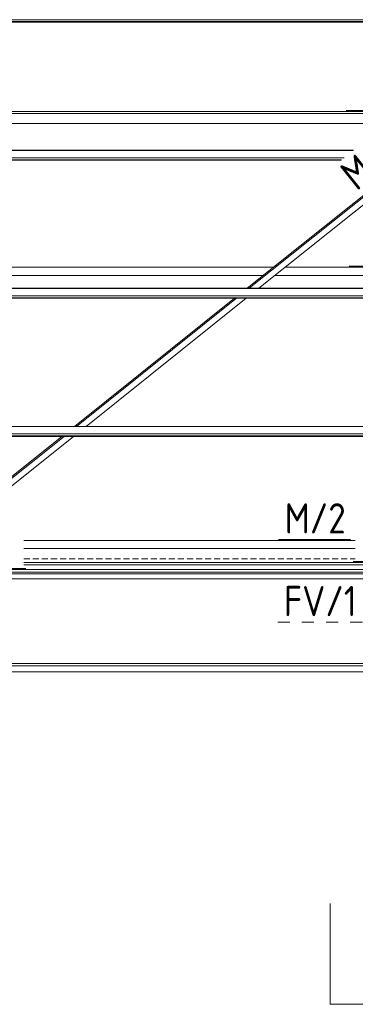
# Model space of a CAD drawing. Header units: millimetres. Extents: x -76 to 1111, y -178 to 661.
# Tile 19 of 91: x 42 to 75, y 159 to 256. Entities that reach past the tile are written whole.
import ezdxf

# ---------------------------------------------------------------- set-up
doc = ezdxf.new("R2010")
doc.units = ezdxf.units.MM
doc.header["$LTSCALE"] = 0.6
for name, pattern in [('VERDECKT2', [1.5, 1, -0.5]), ('XKITLINE00', [0]), ('XKITLINE02', [4, 2, -2]), ('XKITLINE03', [6, 3, -1, 1, -1])]:
    doc.linetypes.add(name, pattern=pattern)
for name, color, linetype, lineweight in [('Part', 2, 'Continuous', 0), ('PartMark', 3, 'Continuous', 0), ('S-GRID', 1, 'Continuous', 0), ('Section', 6, 'Continuous', 0)]:
    doc.layers.add(name, color=color, linetype=linetype, lineweight=lineweight)
doc.styles.add('ISOCPEUR', font='ISOCPEUR.TTF')

msp = doc.modelspace()

# ---------------------------------------------------------------- linework, layer by layer
at = {"layer": 'Part', "color": 2, "linetype": 'XKITLINE00', "lineweight": 0}
for p, q in [((25.463, 256.472), (93.463, 256.472)), ((25.463, 256.277), (93.463, 256.277)), ((25.463, 256.25), (93.463, 256.25)), ((25.463, 256.23), (93.463, 256.23)), ((32.364, 247.369), (82.392, 247.369)), ((32.364, 247.161), (82.392, 247.161)), ((32.364, 246.183), (82.392, 246.183)), ((25.463, 243.532), (74.772, 243.532)), ((25.463, 243.501), (74.733, 243.501)), ((25.463, 242.777), (73.828, 242.777)), ((25.463, 242.583), (73.584, 242.583)), ((25.463, 242.556), (73.551, 242.556)), ((25.463, 242.536), (73.526, 242.536)), ((64.21, 229.838), (80.092, 242.536)), ((64.418, 229.838), (80.3, 242.536)), ((65.366, 229.838), (81.248, 242.536)), ((32.863, 231.918), (66.811, 231.918)), ((67.967, 231.918), (82.392, 231.918)), ((32.863, 231.118), (65.811, 231.118)), ((66.967, 231.118), (82.392, 231.118)), ((25.463, 229.838), (93.463, 229.838)), ((25.463, 229.807), (93.463, 229.807)), ((25.463, 229.083), (93.463, 229.083)), ((25.463, 228.889), (93.463, 228.889)), ((25.463, 228.862), (93.463, 228.862)), ((25.463, 228.842), (93.463, 228.842)), ((47.082, 216.144), (62.964, 228.842)), ((47.29, 216.144), (63.172, 228.842)), ((48.238, 216.144), (64.12, 228.842)), ((25.463, 216.144), (93.463, 216.144)), ((25.463, 216.113), (93.463, 216.113)), ((25.463, 215.389), (93.463, 215.389)), ((25.463, 215.194), (93.463, 215.194)), ((25.463, 215.167), (93.463, 215.167)), ((25.463, 215.148), (93.463, 215.148)), ((33.165, 204.851), (46.044, 215.148)), ((33.165, 205.018), (45.836, 215.148)), ((33.545, 204.397), (46.992, 215.148)), ((42.045, 204.818), (74.926, 204.818)), ((42.045, 204.018), (74.926, 204.018)), ((42.045, 202.629), (86.513, 202.63)), ((42.045, 202.422), (86.513, 202.422)), ((31.488, 201.692), (87.438, 201.692)), ((31.913, 201.942), (87.013, 201.942)), ((86.763, 201.502), (32.163, 201.502)), ((86.763, 201.018), (32.163, 201.018)), ((87.438, 192.628), (31.488, 192.628)), ((87.438, 192.621), (31.488, 192.621)), ((87.438, 192.384), (31.488, 192.384)), ((87.438, 192.378), (31.488, 192.378)), ((31.488, 191.791), (87.438, 191.791))]:
    msp.add_line(p, q, dxfattribs=at)
at = {"layer": 'Part', "color": 4, "linetype": 'VERDECKT2', "lineweight": 0}
msp.add_line((42.045, 203.018), (74.926, 203.018), dxfattribs=at)
at = {"layer": 'PartMark', "color": 1, "linetype": 'XKITLINE00', "lineweight": 0}
for p, q in [((74.034, 247.469), (81.164, 247.469)), ((74.334, 232.018), (81.463, 232.018)), ((67.334, 204.918), (74.463, 204.918)), ((74.726, 202.729), (82.113, 202.729)), ((35.888, 202.042), (42.245, 202.042))]:
    msp.add_line(p, q, dxfattribs=at)
at = {"layer": 'PartMark', "color": 1, "linetype": 'XKITLINE02', "lineweight": 0}
msp.add_line((67.245, 196.718), (75.663, 196.718), dxfattribs=at)
at = {"layer": 'S-GRID', "color": 1, "linetype": 'XKITLINE03', "lineweight": 0}
msp.add_line((-27.167, 201.018), (667.181, 201.018), dxfattribs=at)
at = {"layer": 'Section', "color": 6, "linetype": 'XKITLINE00', "lineweight": 0}
for q in [(72.463, 168.828), (82.463, 158.828)]:
    msp.add_line((72.463, 158.828), q, dxfattribs=at)

# ---------------------------------------------------------------- texts
at = {"layer": 'PartMark', "color": 1, "style": 'ISOCPEUR', "width": 0.85}
msp.add_text('M/5', height=3, rotation=38.64027, dxfattribs=at).set_placement((75.062, 239.411))
for s, p in [('M/2', (67.934, 205.518)), ('FV/1', (67.845, 197.318))]:
    msp.add_text(s, height=3, dxfattribs=at).set_placement(p)

doc.saveas('drawing.dxf')
